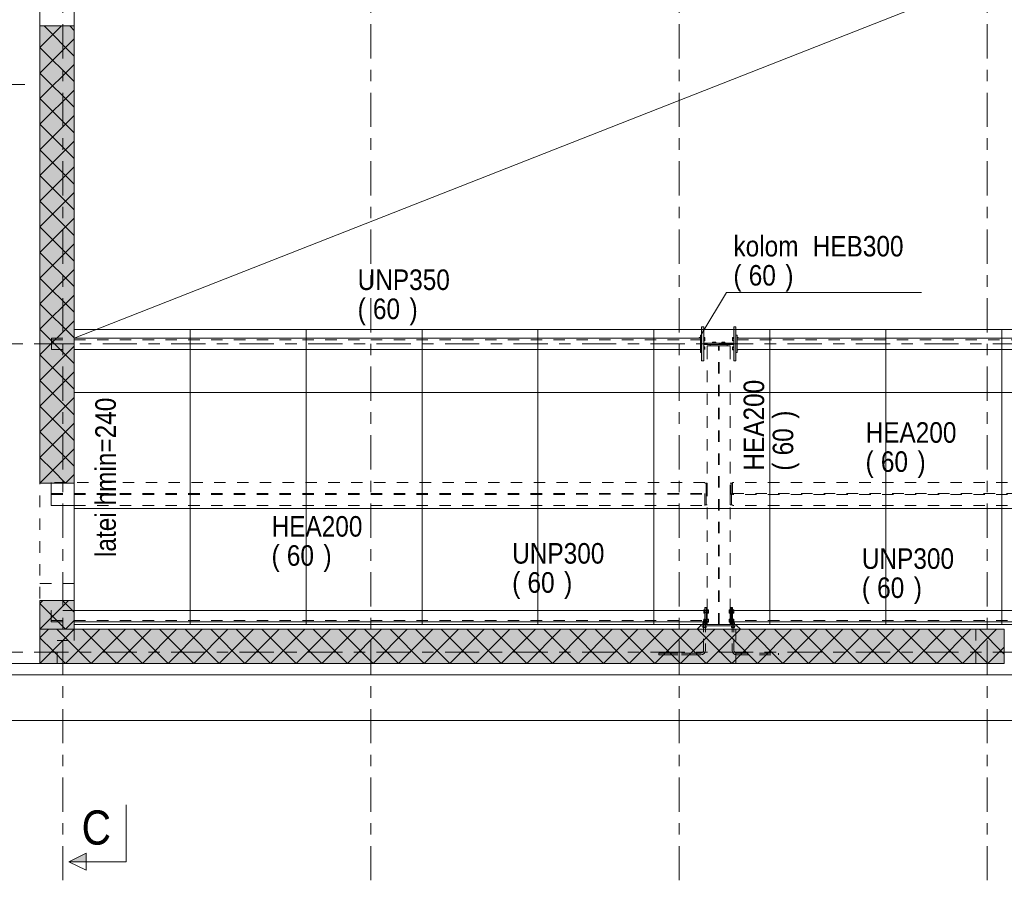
# Model space of a CAD drawing. Header units: millimetres. Extents: x -914 to -73, y -1403 to -809.
# Tile 44 of 79: x -774 to -688, y -1103 to -1028. Entities that reach past the tile are written whole.
import ezdxf

# ---------------------------------------------------------------- set-up
doc = ezdxf.new("R2010")
doc.units = ezdxf.units.MM
for name, pattern in [('XKITLINE00', [0]), ('XKITLINE01', [4, 1, -1, 1, -1]), ('XKITLINE02', [4, 2, -2]), ('XKITLINE03', [6, 3, -1, 1, -1])]:
    doc.linetypes.add(name, pattern=pattern)
for name, color, linetype, lineweight in [('Bout', 3, 'Continuous', 0), ('Grafisch object', 3, 'Continuous', 0), ('Onderbreken', 7, 'Continuous', 0), ('Onderdeel', 2, 'Continuous', 0), ('Onderdeel label', 2, 'Continuous', 0), ('Stramien', 4, 'Continuous', 0), ('Tekst', 7, 'Continuous', 0)]:
    doc.layers.add(name, color=color, linetype=linetype, lineweight=lineweight)
doc.styles.add('ARIAL', font='arial.ttf')

msp = doc.modelspace()

# ---------------------------------------------------------------- hatches: boundary and pattern name
at = {"layer": 'Onderbreken'}
msp.add_hatch(color=256, dxfattribs=at).paths.add_polyline_path([(-768.271, -1101.39), (-769.771, -1101.39), (-768.271, -1100.64)], flags=17)
at = {"layer": 'Onderdeel'}
for points in [[(-769.314, -1068.214), (-772.314, -1068.214), (-772.314, -1028.168), (-769.314, -1028.168)], [(-714.147, -1057.514), (-714.337, -1057.514), (-714.337, -1054.514), (-714.147, -1054.514), (-714.147, -1055.959), (-711.527, -1055.959), (-711.527, -1054.514), (-711.337, -1054.514), (-711.337, -1057.514), (-711.527, -1057.514), (-711.527, -1056.069), (-714.147, -1056.069)], [(-769.314, -1081.014), (-772.314, -1081.014), (-772.314, -1078.514), (-769.314, -1078.514)], [(-687.814, -1084.014), (-772.314, -1084.014), (-772.314, -1081.014), (-687.814, -1081.014)]]:
    msp.add_hatch(color=256, dxfattribs=at).paths.add_polyline_path(points, flags=17)

# ---------------------------------------------------------------- linework, layer by layer
at = {"layer": 'Bout', "linetype": 'XKITLINE00', "lineweight": 0}
for p, q in [((-714.547, -1055.514), (-714.547, -1055.475)), ((-714.547, -1055.475), (-714.447, -1055.475)), ((-714.347, -1055.534), (-714.337, -1055.534)), ((-714.347, -1055.694), (-714.337, -1055.694)), ((-714.147, -1055.475), (-714.047, -1055.475)), ((-714.147, -1055.544), (-714.047, -1055.544)), ((-714.147, -1055.683), (-714.047, -1055.683)), ((-714.147, -1055.752), (-714.047, -1055.752)), ((-714.047, -1055.475), (-714.047, -1055.752)), ((-713.376, -1055.959), (-713.376, -1055.859)), ((-713.376, -1055.859), (-713.099, -1055.859)), ((-713.307, -1055.959), (-713.307, -1055.859)), ((-713.168, -1055.959), (-713.168, -1055.859)), ((-713.099, -1055.959), (-713.099, -1055.859)), ((-712.576, -1055.959), (-712.576, -1055.859)), ((-712.576, -1055.859), (-712.299, -1055.859)), ((-712.507, -1055.959), (-712.507, -1055.859)), ((-712.368, -1055.959), (-712.368, -1055.859)), ((-712.299, -1055.959), (-712.299, -1055.859)), ((-711.627, -1055.475), (-711.527, -1055.475)), ((-711.627, -1055.752), (-711.627, -1055.475)), ((-711.627, -1055.544), (-711.527, -1055.544)), ((-711.627, -1055.683), (-711.527, -1055.683)), ((-711.527, -1055.752), (-711.627, -1055.752)), ((-711.337, -1055.534), (-711.327, -1055.534)), ((-711.337, -1055.694), (-711.327, -1055.694)), ((-711.127, -1055.475), (-711.227, -1055.475)), ((-711.127, -1055.514), (-711.127, -1055.475)), ((-714.347, -1056.334), (-714.337, -1056.334)), ((-714.347, -1056.494), (-714.337, -1056.494)), ((-714.147, -1056.275), (-714.047, -1056.275)), ((-714.147, -1056.344), (-714.047, -1056.344)), ((-714.147, -1056.483), (-714.047, -1056.483)), ((-714.047, -1056.275), (-714.047, -1056.514)), ((-713.317, -1056.079), (-713.317, -1056.069)), ((-713.157, -1056.079), (-713.157, -1056.069)), ((-712.517, -1056.079), (-712.517, -1056.069)), ((-712.357, -1056.079), (-712.357, -1056.069)), ((-711.627, -1056.275), (-711.527, -1056.275)), ((-711.627, -1056.552), (-711.627, -1056.275)), ((-711.627, -1056.344), (-711.527, -1056.344)), ((-711.627, -1056.483), (-711.527, -1056.483)), ((-711.527, -1056.552), (-711.627, -1056.552)), ((-711.337, -1056.334), (-711.327, -1056.334)), ((-711.337, -1056.494), (-711.327, -1056.494)), ((-711.127, -1056.552), (-711.227, -1056.552)), ((-711.127, -1056.514), (-711.127, -1056.552)), ((-713.947, -1079.384), (-713.937, -1079.384)), ((-713.947, -1079.544), (-713.937, -1079.544)), ((-711.737, -1079.384), (-711.727, -1079.384)), ((-711.737, -1079.544), (-711.727, -1079.544)), ((-711.527, -1079.364), (-711.527, -1079.364)), ((-713.947, -1080.184), (-713.937, -1080.184)), ((-713.947, -1080.344), (-713.937, -1080.344)), ((-711.737, -1080.184), (-711.727, -1080.184)), ((-711.737, -1080.344), (-711.727, -1080.344))]:
    msp.add_line(p, q, dxfattribs=at)
at = {"layer": 'Bout', "linetype": 'XKITLINE02', "lineweight": 0}
for p, q in [((-714.047, -1079.325), (-714.147, -1079.325)), ((-714.147, -1079.602), (-714.147, -1079.325)), ((-714.147, -1079.394), (-714.047, -1079.394)), ((-714.147, -1079.533), (-714.047, -1079.533)), ((-714.147, -1079.602), (-714.047, -1079.602)), ((-714.047, -1080.125), (-714.147, -1080.125)), ((-714.147, -1080.402), (-714.147, -1080.125)), ((-714.047, -1079.602), (-714.047, -1079.325)), ((-714.047, -1079.374), (-713.947, -1079.374)), ((-714.047, -1079.384), (-713.947, -1079.384)), ((-714.047, -1079.544), (-713.947, -1079.544)), ((-714.047, -1079.554), (-713.947, -1079.554)), ((-714.047, -1080.402), (-714.047, -1080.125)), ((-713.947, -1079.554), (-713.947, -1079.374)), ((-713.937, -1079.374), (-713.837, -1079.374)), ((-713.937, -1079.554), (-713.937, -1079.374)), ((-713.937, -1079.384), (-713.837, -1079.384)), ((-713.937, -1079.544), (-713.837, -1079.544)), ((-713.937, -1079.554), (-713.837, -1079.554)), ((-713.737, -1079.325), (-713.837, -1079.325)), ((-713.837, -1079.602), (-713.837, -1079.325)), ((-713.837, -1079.394), (-713.737, -1079.394)), ((-713.837, -1079.533), (-713.737, -1079.533)), ((-713.837, -1079.602), (-713.737, -1079.602)), ((-713.737, -1080.125), (-713.837, -1080.125)), ((-713.837, -1080.402), (-713.837, -1080.125)), ((-713.737, -1079.602), (-713.737, -1079.325)), ((-713.737, -1080.402), (-713.737, -1080.125)), ((-711.937, -1079.326), (-711.937, -1079.603)), ((-711.937, -1079.326), (-711.837, -1079.326)), ((-711.937, -1079.395), (-711.837, -1079.395)), ((-711.937, -1079.533), (-711.837, -1079.533)), ((-711.937, -1079.603), (-711.837, -1079.603)), ((-711.937, -1080.126), (-711.937, -1080.403)), ((-711.937, -1080.126), (-711.837, -1080.126)), ((-711.837, -1079.603), (-711.837, -1079.326)), ((-711.837, -1079.374), (-711.737, -1079.374)), ((-711.837, -1079.384), (-711.737, -1079.384)), ((-711.837, -1079.544), (-711.737, -1079.544)), ((-711.837, -1079.554), (-711.737, -1079.554)), ((-711.837, -1080.403), (-711.837, -1080.126)), ((-711.737, -1079.554), (-711.737, -1079.374)), ((-711.727, -1079.374), (-711.627, -1079.374)), ((-711.727, -1079.554), (-711.727, -1079.374)), ((-711.727, -1079.384), (-711.627, -1079.384)), ((-711.727, -1079.544), (-711.627, -1079.544)), ((-711.727, -1079.554), (-711.627, -1079.554)), ((-711.627, -1079.326), (-711.627, -1079.603)), ((-711.627, -1079.326), (-711.527, -1079.326)), ((-711.627, -1079.395), (-711.527, -1079.395)), ((-711.627, -1079.533), (-711.527, -1079.533)), ((-711.627, -1079.603), (-711.527, -1079.603)), ((-711.627, -1080.126), (-711.627, -1080.403)), ((-711.627, -1080.126), (-711.527, -1080.126)), ((-711.527, -1079.603), (-711.527, -1079.326)), ((-711.527, -1080.403), (-711.527, -1080.126)), ((-714.147, -1080.194), (-714.047, -1080.194)), ((-714.147, -1080.333), (-714.047, -1080.333)), ((-714.147, -1080.402), (-714.047, -1080.402)), ((-714.047, -1080.174), (-713.947, -1080.174)), ((-714.047, -1080.184), (-713.947, -1080.184)), ((-714.047, -1080.344), (-713.947, -1080.344)), ((-714.047, -1080.354), (-713.947, -1080.354)), ((-713.947, -1080.354), (-713.947, -1080.174)), ((-713.937, -1080.174), (-713.837, -1080.174)), ((-713.937, -1080.354), (-713.937, -1080.174)), ((-713.937, -1080.184), (-713.837, -1080.184)), ((-713.937, -1080.344), (-713.837, -1080.344)), ((-713.937, -1080.354), (-713.837, -1080.354)), ((-713.837, -1080.194), (-713.737, -1080.194)), ((-713.837, -1080.333), (-713.737, -1080.333)), ((-713.837, -1080.402), (-713.737, -1080.402)), ((-711.937, -1080.195), (-711.837, -1080.195)), ((-711.937, -1080.333), (-711.837, -1080.333)), ((-711.937, -1080.403), (-711.837, -1080.403)), ((-711.837, -1080.174), (-711.737, -1080.174)), ((-711.837, -1080.184), (-711.737, -1080.184)), ((-711.837, -1080.344), (-711.737, -1080.344)), ((-711.837, -1080.354), (-711.737, -1080.354)), ((-711.737, -1080.354), (-711.737, -1080.174)), ((-711.727, -1080.174), (-711.627, -1080.174)), ((-711.727, -1080.354), (-711.727, -1080.174)), ((-711.727, -1080.184), (-711.627, -1080.184)), ((-711.727, -1080.344), (-711.627, -1080.344)), ((-711.727, -1080.354), (-711.627, -1080.354)), ((-711.627, -1080.195), (-711.527, -1080.195)), ((-711.627, -1080.333), (-711.527, -1080.333)), ((-711.627, -1080.403), (-711.527, -1080.403))]:
    msp.add_line(p, q, dxfattribs=at)
at = {"layer": 'Grafisch object', "linetype": 'XKITLINE00', "lineweight": 0}
for p, q in [((-769.314, -1055.514), (-483.816, -943.316)), ((-611.794, -1054.76), (-769.314, -1054.76)), ((-769.314, -1054.76), (-769.314, -1080.614)), ((-759.154, -1080.614), (-759.154, -1054.76)), ((-748.994, -1080.614), (-748.994, -1054.76)), ((-738.834, -1080.614), (-738.834, -1054.76)), ((-728.674, -1080.614), (-728.674, -1054.76)), ((-718.514, -1080.614), (-718.514, -1054.76)), ((-708.354, -1080.614), (-708.354, -1054.76)), ((-698.194, -1080.614), (-698.194, -1054.76)), ((-688.034, -1080.614), (-688.034, -1054.76)), ((-769.314, -1060.294), (-669.314, -1060.294)), ((-769.314, -1070.454), (-669.314, -1070.454)), ((-769.314, -1080.614), (-611.794, -1080.614)), ((-769.314, -1080.614), (-669.314, -1080.614)), ((-759.154, -1080.614), (-759.154, -1080.614)), ((-748.994, -1080.614), (-748.994, -1080.614)), ((-738.834, -1080.614), (-738.834, -1080.614)), ((-728.674, -1080.614), (-728.674, -1080.614)), ((-718.514, -1080.614), (-718.514, -1080.614)), ((-708.354, -1080.614), (-708.354, -1080.614)), ((-698.194, -1080.614), (-698.194, -1080.614)), ((-688.034, -1080.614), (-688.034, -1080.614))]:
    msp.add_line(p, q, dxfattribs=at)
at = {"layer": 'Onderbreken', "linetype": 'XKITLINE00', "lineweight": 0}
for p, q in [((-764.771, -1101.39), (-764.771, -1096.39)), ((-769.771, -1101.39), (-768.271, -1100.64)), ((-768.271, -1100.64), (-768.271, -1102.14)), ((-768.271, -1102.14), (-769.771, -1101.39)), ((-764.771, -1101.39), (-769.771, -1101.39))]:
    msp.add_line(p, q, dxfattribs=at)
at = {"layer": 'Onderdeel', "linetype": 'XKITLINE01', "lineweight": 0}
for p, q in [((-772.314, -943.312), (-772.314, -1081.014)), ((-769.314, -1082.014), (-769.314, -943.312)), ((-769.314, -1081.014), (-769.314, -943.312)), ((-771.314, -1056.514), (-771.314, -1055.514)), ((-771.314, -1055.514), (-769.314, -1055.514)), ((-771.314, -1055.654), (-714.447, -1055.654)), ((-714.447, -1056.514), (-714.447, -1055.514)), ((-711.227, -1056.514), (-711.227, -1055.514)), ((-711.227, -1055.654), (-663.923, -1055.654)), ((-772.314, -1056.01), (-769.314, -1056.01)), ((-771.314, -1056.514), (-769.314, -1056.514)), ((-713.837, -1056.179), (-711.837, -1056.179)), ((-713.837, -1079.364), (-713.837, -1056.514)), ((-713.587, -1056.079), (-712.087, -1056.079)), ((-712.087, -1056.179), (-713.587, -1056.179)), ((-713.587, -1056.179), (-713.587, -1056.179)), ((-712.087, -1056.179), (-713.587, -1056.179)), ((-712.87, -1080.614), (-712.87, -1056.179)), ((-712.805, -1080.614), (-712.805, -1056.179)), ((-712.087, -1056.179), (-712.087, -1056.179)), ((-711.837, -1079.364), (-711.837, -1056.514)), ((-714.047, -1068.169), (-771.317, -1068.169)), ((-771.317, -1068.214), (-771.317, -1068.169)), ((-714.047, -1070.169), (-714.047, -1068.169)), ((-714.047, -1070.119), (-714.047, -1068.219)), ((-714.047, -1068.219), (-713.947, -1068.219)), ((-713.947, -1068.219), (-713.947, -1070.119)), ((-713.937, -1070.119), (-713.937, -1068.219)), ((-713.937, -1068.219), (-713.837, -1068.219)), ((-713.837, -1068.219), (-713.837, -1070.119)), ((-711.837, -1068.219), (-711.737, -1068.219)), ((-711.837, -1070.119), (-711.837, -1068.219)), ((-711.737, -1068.219), (-711.737, -1070.119)), ((-711.727, -1068.219), (-711.627, -1068.219)), ((-711.727, -1070.119), (-711.727, -1068.219)), ((-663.524, -1068.169), (-711.627, -1068.169)), ((-711.627, -1068.169), (-711.627, -1070.169)), ((-711.627, -1068.219), (-711.627, -1070.119)), ((-771.317, -1069.137), (-714.047, -1069.136)), ((-771.317, -1069.202), (-714.047, -1069.201)), ((-711.627, -1069.137), (-663.524, -1069.136)), ((-663.524, -1069.201), (-711.627, -1069.202)), ((-769.314, -1070.169), (-714.047, -1070.169)), ((-713.947, -1070.119), (-714.047, -1070.119)), ((-713.837, -1070.119), (-713.937, -1070.119)), ((-711.737, -1070.119), (-711.837, -1070.119)), ((-711.627, -1070.119), (-711.727, -1070.119)), ((-663.524, -1070.169), (-711.627, -1070.169)), ((-772.314, -1077.01), (-769.314, -1077.01)), ((-713.937, -1079.114), (-713.837, -1079.114)), ((-713.937, -1079.364), (-713.937, -1079.114)), ((-713.837, -1079.114), (-713.837, -1080.614)), ((-711.837, -1079.114), (-711.737, -1079.114)), ((-711.837, -1080.614), (-711.837, -1079.114)), ((-711.737, -1079.364), (-711.737, -1079.114)), ((-769.314, -1079.364), (-771.317, -1079.364)), ((-771.317, -1079.364), (-771.317, -1080.364)), ((-714.047, -1080.364), (-714.047, -1079.364)), ((-711.627, -1080.364), (-711.627, -1079.364)), ((-771.317, -1080.264), (-714.047, -1080.264)), ((-771.317, -1080.364), (-769.314, -1080.364)), ((-713.937, -1080.574), (-714.237, -1080.574)), ((-714.237, -1080.574), (-714.237, -1080.614)), ((-714.237, -1080.614), (-713.937, -1080.614)), ((-713.937, -1080.614), (-714.237, -1080.614)), ((-714.237, -1080.714), (-713.937, -1080.714)), ((-714.237, -1080.714), (-714.237, -1080.754)), ((-713.937, -1080.714), (-714.237, -1080.714)), ((-714.237, -1080.714), (-714.237, -1080.754)), ((-714.237, -1080.754), (-713.937, -1080.754)), ((-713.937, -1080.754), (-714.237, -1080.754)), ((-713.949, -1080.454), (-714.226, -1080.454)), ((-714.226, -1080.454), (-714.226, -1080.574)), ((-714.226, -1080.574), (-713.949, -1080.574)), ((-713.949, -1080.574), (-714.226, -1080.574)), ((-714.226, -1080.754), (-713.949, -1080.754)), ((-714.226, -1080.754), (-714.226, -1080.874)), ((-713.949, -1080.754), (-714.226, -1080.754)), ((-714.226, -1080.754), (-714.226, -1080.874)), ((-714.226, -1080.874), (-713.949, -1080.874)), ((-713.949, -1080.874), (-714.226, -1080.874)), ((-714.007, -1080.264), (-714.167, -1080.264)), ((-714.167, -1080.264), (-714.167, -1082.864)), ((-714.167, -1080.264), (-714.007, -1080.264)), ((-714.167, -1080.364), (-714.167, -1080.264)), ((-714.167, -1082.864), (-714.167, -1080.454)), ((-714.047, -1080.454), (-713.949, -1080.454)), ((-714.047, -1080.574), (-713.947, -1080.574)), ((-714.007, -1080.264), (-714.007, -1082.864)), ((-714.007, -1080.264), (-714.007, -1082.864)), ((-713.949, -1080.454), (-713.949, -1080.574)), ((-713.949, -1080.454), (-713.949, -1080.574)), ((-713.949, -1080.754), (-713.949, -1080.874)), ((-713.949, -1080.754), (-713.949, -1080.874)), ((-713.937, -1080.614), (-713.937, -1080.574)), ((-713.937, -1080.574), (-713.937, -1080.614)), ((-713.937, -1080.714), (-713.937, -1080.754)), ((-713.937, -1080.714), (-713.937, -1080.754)), ((-713.837, -1080.614), (-711.837, -1080.614)), ((-711.737, -1080.614), (-711.837, -1080.614)), ((-711.737, -1080.574), (-711.737, -1080.614)), ((-711.737, -1080.574), (-711.627, -1080.574)), ((-711.737, -1080.574), (-711.437, -1080.574)), ((-711.737, -1080.574), (-711.737, -1080.614)), ((-711.737, -1080.614), (-711.437, -1080.614)), ((-711.737, -1080.614), (-711.437, -1080.614)), ((-711.437, -1080.714), (-711.737, -1080.714)), ((-711.737, -1080.714), (-711.737, -1080.754)), ((-711.737, -1080.714), (-711.437, -1080.714)), ((-711.737, -1080.714), (-711.737, -1080.754)), ((-711.437, -1080.754), (-711.737, -1080.754)), ((-711.737, -1080.754), (-711.437, -1080.754)), ((-711.727, -1080.614), (-711.627, -1080.614)), ((-711.627, -1080.454), (-711.726, -1080.454)), ((-711.726, -1080.454), (-711.726, -1080.574)), ((-711.726, -1080.454), (-711.449, -1080.454)), ((-711.726, -1080.454), (-711.726, -1080.574)), ((-711.726, -1080.574), (-711.449, -1080.574)), ((-711.726, -1080.574), (-711.449, -1080.574)), ((-711.449, -1080.754), (-711.726, -1080.754)), ((-711.726, -1080.754), (-711.726, -1080.874)), ((-711.726, -1080.754), (-711.449, -1080.754)), ((-711.726, -1080.754), (-711.726, -1080.874)), ((-711.449, -1080.874), (-711.726, -1080.874)), ((-711.726, -1080.874), (-711.449, -1080.874)), ((-711.667, -1080.264), (-711.507, -1080.264)), ((-711.667, -1080.264), (-711.667, -1082.864)), ((-711.507, -1080.264), (-711.667, -1080.264)), ((-711.667, -1080.264), (-711.667, -1082.864)), ((-663.524, -1080.264), (-711.627, -1080.264)), ((-711.507, -1080.264), (-711.507, -1082.864)), ((-711.507, -1080.364), (-711.507, -1080.264)), ((-711.507, -1082.864), (-711.507, -1080.454)), ((-711.449, -1080.454), (-711.449, -1080.574)), ((-711.449, -1080.754), (-711.449, -1080.874)), ((-711.449, -1080.754), (-711.449, -1080.874)), ((-711.437, -1080.574), (-711.437, -1080.614)), ((-711.437, -1080.714), (-711.437, -1080.754)), ((-711.437, -1080.714), (-711.437, -1080.754)), ((-687.814, -1081.014), (-772.314, -1081.014)), ((-772.314, -1081.014), (-772.314, -1084.014)), ((-772.314, -1084.014), (-772.314, -1081.014)), ((-772.314, -1081.014), (-687.814, -1081.014)), ((-772.314, -1081.014), (-769.314, -1081.014)), ((-710.937, -1081.014), (-714.737, -1081.014)), ((-711.327, -1084.014), (-711.327, -1081.014)), ((-710.938, -1081.014), (-710.937, -1081.014)), ((-710.937, -1081.014), (-710.938, -1081.014)), ((-690.307, -1084.014), (-690.307, -1081.014)), ((-687.814, -1084.014), (-687.814, -1081.014)), ((-687.814, -1084.014), (-687.814, -1081.014)), ((-770.814, -1084.014), (-770.814, -1082.014)), ((-770.814, -1082.014), (-769.314, -1082.014)), ((-718.087, -1083.104), (-714.407, -1083.104)), ((-718.087, -1083.264), (-718.087, -1083.104)), ((-714.407, -1083.104), (-718.087, -1083.104)), ((-718.087, -1083.104), (-718.087, -1083.264)), ((-714.407, -1083.264), (-718.087, -1083.264)), ((-718.087, -1083.264), (-714.407, -1083.264)), ((-714.407, -1083.104), (-714.316, -1083.085)), ((-714.407, -1083.104), (-714.316, -1083.085)), ((-714.407, -1083.264), (-714.254, -1083.233)), ((-714.407, -1083.264), (-714.254, -1083.233)), ((-714.316, -1083.085), (-714.238, -1083.033)), ((-714.316, -1083.085), (-714.238, -1083.033)), ((-714.254, -1083.233), (-714.125, -1083.147)), ((-714.254, -1083.233), (-714.125, -1083.147)), ((-714.238, -1083.033), (-714.186, -1082.956)), ((-714.238, -1083.033), (-714.186, -1082.956)), ((-714.186, -1082.956), (-714.167, -1082.864)), ((-714.186, -1082.956), (-714.167, -1082.864)), ((-714.125, -1083.147), (-714.038, -1083.017)), ((-714.125, -1083.147), (-714.038, -1083.017)), ((-714.038, -1083.017), (-714.007, -1082.864)), ((-714.038, -1083.017), (-714.007, -1082.864)), ((-711.637, -1083.017), (-711.667, -1082.864)), ((-711.637, -1083.017), (-711.667, -1082.864)), ((-711.55, -1083.147), (-711.637, -1083.017)), ((-711.55, -1083.147), (-711.637, -1083.017)), ((-711.42, -1083.233), (-711.55, -1083.147)), ((-711.42, -1083.233), (-711.55, -1083.147)), ((-711.489, -1082.956), (-711.507, -1082.864)), ((-711.489, -1082.956), (-711.507, -1082.864)), ((-711.437, -1083.034), (-711.489, -1082.956)), ((-711.437, -1083.034), (-711.489, -1082.956)), ((-711.359, -1083.086), (-711.437, -1083.034)), ((-711.359, -1083.086), (-711.437, -1083.034)), ((-711.42, -1083.233), (-711.267, -1083.264)), ((-711.42, -1083.233), (-711.267, -1083.264)), ((-711.359, -1083.086), (-711.267, -1083.104)), ((-711.359, -1083.086), (-711.267, -1083.104)), ((-711.267, -1083.104), (-707.587, -1083.104)), ((-711.267, -1083.104), (-707.587, -1083.104)), ((-711.267, -1083.264), (-707.587, -1083.264)), ((-711.267, -1083.264), (-707.587, -1083.264)), ((-707.587, -1083.264), (-707.587, -1083.104)), ((-707.587, -1083.104), (-707.587, -1083.264)), ((-772.314, -1084.014), (-770.814, -1084.014)), ((-772.314, -1084.014), (-687.814, -1084.014)), ((-772.314, -1084.014), (-687.814, -1084.014))]:
    msp.add_line(p, q, dxfattribs=at)
at = {"layer": 'Onderdeel', "linetype": 'XKITLINE00', "lineweight": 0}
for p, q in [((-772.314, -1068.214), (-772.314, -943.313)), ((-769.314, -943.313), (-769.314, -1068.214)), ((-772.314, -1030.048), (-770.435, -1028.168)), ((-772.314, -1028.168), (-769.314, -1028.168)), ((-769.314, -1030.803), (-771.949, -1028.168)), ((-769.314, -1028.558), (-769.704, -1028.168)), ((-772.314, -1032.293), (-769.314, -1029.293)), ((-769.314, -1033.048), (-772.314, -1030.048)), ((-772.314, -1034.538), (-769.314, -1031.538)), ((-769.314, -1035.293), (-772.314, -1032.293)), ((-772.314, -1036.783), (-769.314, -1033.783)), ((-769.314, -1037.538), (-772.314, -1034.538)), ((-772.314, -1039.028), (-769.314, -1036.028)), ((-769.314, -1039.783), (-772.314, -1036.783)), ((-772.314, -1041.273), (-769.314, -1038.273)), ((-769.314, -1042.028), (-772.314, -1039.028)), ((-772.314, -1043.518), (-769.314, -1040.518)), ((-769.314, -1044.273), (-772.314, -1041.273)), ((-772.314, -1045.763), (-769.314, -1042.763)), ((-769.314, -1046.518), (-772.314, -1043.518)), ((-772.314, -1048.008), (-769.314, -1045.008)), ((-769.314, -1048.763), (-772.314, -1045.763)), ((-772.314, -1050.254), (-769.314, -1047.254)), ((-769.314, -1051.008), (-772.314, -1048.008)), ((-772.314, -1052.499), (-769.314, -1049.499)), ((-769.314, -1053.254), (-772.314, -1050.254)), ((-772.314, -1054.744), (-769.314, -1051.744)), ((-769.314, -1055.499), (-772.314, -1052.499)), ((-772.314, -1056.989), (-769.314, -1053.989)), ((-769.314, -1057.744), (-772.314, -1054.744)), ((-714.337, -1057.514), (-714.337, -1054.514)), ((-714.337, -1054.514), (-714.147, -1054.514)), ((-714.147, -1054.514), (-714.147, -1054.514)), ((-714.147, -1055.959), (-714.147, -1054.514)), ((-711.527, -1055.959), (-711.527, -1054.514)), ((-711.527, -1054.514), (-711.337, -1054.514)), ((-711.337, -1054.514), (-711.337, -1054.514)), ((-711.337, -1057.514), (-711.337, -1054.514)), ((-769.314, -1055.514), (-714.447, -1055.514)), ((-714.447, -1055.264), (-714.347, -1055.264)), ((-714.447, -1055.514), (-714.447, -1055.264)), ((-714.447, -1056.514), (-714.447, -1055.514)), ((-714.347, -1055.264), (-714.347, -1056.764)), ((-714.147, -1055.959), (-711.527, -1055.959)), ((-711.527, -1055.959), (-711.527, -1055.959)), ((-711.327, -1055.264), (-711.227, -1055.264)), ((-711.327, -1056.764), (-711.327, -1055.264)), ((-711.227, -1055.514), (-711.227, -1055.264)), ((-711.227, -1056.514), (-711.227, -1055.514)), ((-711.227, -1055.514), (-663.923, -1055.514)), ((-772.314, -1059.234), (-769.314, -1056.234)), ((-769.314, -1056.514), (-714.447, -1056.514)), ((-714.447, -1056.764), (-714.447, -1056.514)), ((-714.347, -1056.764), (-714.447, -1056.764)), ((-711.527, -1056.069), (-714.147, -1056.069)), ((-714.147, -1056.069), (-714.147, -1056.069)), ((-714.147, -1057.514), (-714.147, -1056.069)), ((-713.837, -1056.179), (-711.837, -1056.179)), ((-713.837, -1056.514), (-713.837, -1056.179)), ((-713.587, -1056.079), (-713.587, -1056.079)), ((-713.587, -1056.079), (-713.587, -1056.179)), ((-713.587, -1056.079), (-712.087, -1056.079)), ((-712.087, -1056.079), (-712.087, -1056.079)), ((-712.087, -1056.079), (-712.087, -1056.179)), ((-711.837, -1056.179), (-711.837, -1056.514)), ((-711.527, -1057.514), (-711.527, -1056.069)), ((-711.227, -1056.764), (-711.327, -1056.764)), ((-711.227, -1056.514), (-663.923, -1056.514)), ((-711.227, -1056.514), (-711.227, -1056.764)), ((-769.314, -1059.989), (-772.314, -1056.989)), ((-714.147, -1057.514), (-714.337, -1057.514)), ((-711.337, -1057.514), (-711.527, -1057.514)), ((-711.527, -1057.514), (-711.527, -1057.514)), ((-772.314, -1061.479), (-769.314, -1058.479)), ((-769.314, -1062.234), (-772.314, -1059.234)), ((-772.314, -1063.724), (-769.314, -1060.724)), ((-769.314, -1064.479), (-772.314, -1061.479)), ((-772.314, -1065.969), (-769.314, -1062.969)), ((-770.069, -1065.969), (-772.314, -1063.724)), ((-772.314, -1068.214), (-769.314, -1065.214)), ((-771.192, -1067.091), (-772.314, -1065.969)), ((-769.314, -1066.724), (-770.069, -1065.969)), ((-770.069, -1068.214), (-771.192, -1067.091)), ((-770.069, -1068.214), (-769.314, -1067.459)), ((-772.314, -1068.214), (-769.314, -1068.214)), ((-771.317, -1068.214), (-771.317, -1070.169)), ((-771.317, -1070.169), (-769.314, -1070.169)), ((-772.314, -1081.014), (-769.815, -1078.514)), ((-772.314, -1078.769), (-772.06, -1078.514)), ((-772.314, -1081.014), (-772.314, -1078.514)), ((-772.314, -1078.514), (-769.314, -1078.514)), ((-771.192, -1079.891), (-772.314, -1078.769)), ((-770.069, -1078.769), (-770.324, -1078.514)), ((-769.314, -1079.523), (-770.069, -1078.769)), ((-769.314, -1078.514), (-769.314, -1081.014)), ((-714.047, -1079.114), (-713.947, -1079.114)), ((-714.047, -1079.364), (-714.047, -1079.114)), ((-713.947, -1079.114), (-713.947, -1080.614)), ((-711.727, -1079.114), (-711.627, -1079.114)), ((-711.727, -1080.614), (-711.727, -1079.114)), ((-711.627, -1079.364), (-711.627, -1079.114)), ((-770.069, -1081.014), (-771.192, -1079.891)), ((-769.314, -1079.364), (-714.047, -1079.364)), ((-714.047, -1080.364), (-714.047, -1079.364)), ((-713.937, -1080.574), (-713.937, -1079.364)), ((-713.837, -1079.364), (-713.837, -1080.614)), ((-711.837, -1080.614), (-711.837, -1079.364)), ((-711.737, -1080.574), (-711.737, -1079.364)), ((-663.524, -1079.364), (-711.627, -1079.364)), ((-711.627, -1079.364), (-711.627, -1080.364)), ((-770.069, -1081.014), (-769.314, -1080.259)), ((-769.314, -1080.364), (-714.047, -1080.364)), ((-714.737, -1081.014), (-714.437, -1080.714)), ((-711.727, -1080.614), (-714.437, -1080.614)), ((-714.437, -1080.614), (-714.437, -1080.714)), ((-714.437, -1080.714), (-711.237, -1080.714)), ((-711.237, -1080.714), (-714.437, -1080.714)), ((-714.237, -1080.574), (-714.047, -1080.574)), ((-714.237, -1080.574), (-714.237, -1080.614)), ((-714.226, -1080.454), (-714.047, -1080.454)), ((-714.226, -1080.454), (-714.226, -1080.574)), ((-714.167, -1080.454), (-714.167, -1080.364)), ((-714.047, -1080.614), (-714.047, -1080.364)), ((-713.947, -1080.614), (-714.047, -1080.614)), ((-713.947, -1080.574), (-713.937, -1080.574)), ((-713.937, -1080.614), (-713.937, -1080.574)), ((-713.837, -1080.614), (-713.937, -1080.614)), ((-711.727, -1080.574), (-711.737, -1080.574)), ((-711.737, -1080.574), (-711.737, -1080.614)), ((-711.627, -1080.614), (-711.727, -1080.614)), ((-663.524, -1080.364), (-711.627, -1080.364)), ((-711.627, -1080.364), (-711.627, -1080.614)), ((-711.449, -1080.454), (-711.627, -1080.454)), ((-711.437, -1080.574), (-711.627, -1080.574)), ((-711.627, -1080.614), (-711.237, -1080.614)), ((-711.507, -1080.454), (-711.507, -1080.364)), ((-711.449, -1080.574), (-711.449, -1080.454)), ((-711.437, -1080.614), (-711.437, -1080.574)), ((-711.237, -1080.614), (-711.237, -1080.714)), ((-711.237, -1080.714), (-710.938, -1081.014)), ((-772.314, -1084.014), (-769.314, -1081.014)), ((-772.314, -1081.769), (-771.559, -1081.014)), ((-772.314, -1081.014), (-687.814, -1081.014)), ((-772.314, -1081.014), (-772.314, -1084.014)), ((-769.314, -1081.014), (-772.314, -1081.014)), ((-771.192, -1082.891), (-772.314, -1081.769)), ((-770.069, -1081.769), (-770.824, -1081.014)), ((-770.069, -1084.014), (-767.069, -1081.014)), ((-767.824, -1084.014), (-770.069, -1081.769)), ((-765.579, -1084.014), (-768.579, -1081.014)), ((-767.824, -1084.014), (-764.824, -1081.014)), ((-763.334, -1084.014), (-766.334, -1081.014)), ((-765.579, -1084.014), (-762.579, -1081.014)), ((-761.089, -1084.014), (-764.089, -1081.014)), ((-763.334, -1084.014), (-760.334, -1081.014)), ((-758.844, -1084.014), (-761.844, -1081.014)), ((-761.089, -1084.014), (-758.089, -1081.014)), ((-756.599, -1084.014), (-759.599, -1081.014)), ((-758.844, -1084.014), (-755.844, -1081.014)), ((-754.354, -1084.014), (-757.354, -1081.014)), ((-756.599, -1084.014), (-753.599, -1081.014)), ((-752.109, -1084.014), (-755.109, -1081.014)), ((-754.354, -1084.014), (-751.354, -1081.014)), ((-749.864, -1084.014), (-752.864, -1081.014)), ((-752.109, -1084.014), (-749.109, -1081.014)), ((-747.618, -1084.014), (-750.618, -1081.014)), ((-749.864, -1084.014), (-746.864, -1081.014)), ((-745.373, -1084.014), (-748.373, -1081.014)), ((-747.619, -1084.014), (-744.619, -1081.014)), ((-743.128, -1084.014), (-746.128, -1081.014)), ((-745.373, -1084.014), (-742.373, -1081.014)), ((-740.883, -1084.014), (-743.883, -1081.014)), ((-743.128, -1084.014), (-740.128, -1081.014)), ((-738.638, -1084.014), (-741.638, -1081.014)), ((-740.883, -1084.014), (-737.883, -1081.014)), ((-736.393, -1084.014), (-739.393, -1081.014)), ((-738.638, -1084.014), (-735.638, -1081.014)), ((-734.148, -1084.014), (-737.148, -1081.014)), ((-736.393, -1084.014), (-733.393, -1081.014)), ((-731.903, -1084.014), (-734.903, -1081.014)), ((-734.148, -1084.014), (-731.148, -1081.014)), ((-729.658, -1084.014), (-732.658, -1081.014)), ((-731.903, -1084.014), (-728.903, -1081.014)), ((-727.413, -1084.014), (-730.413, -1081.014)), ((-729.658, -1084.014), (-726.658, -1081.014)), ((-725.168, -1084.014), (-728.168, -1081.014)), ((-727.413, -1084.014), (-724.413, -1081.014)), ((-722.923, -1084.014), (-725.923, -1081.014)), ((-725.168, -1084.014), (-722.168, -1081.014)), ((-720.678, -1084.014), (-723.678, -1081.014)), ((-722.923, -1084.014), (-719.923, -1081.014)), ((-718.433, -1084.014), (-721.433, -1081.014)), ((-720.678, -1084.014), (-717.678, -1081.014)), ((-716.188, -1084.014), (-719.188, -1081.014)), ((-718.433, -1084.014), (-715.433, -1081.014)), ((-713.942, -1084.014), (-716.942, -1081.014)), ((-716.188, -1084.014), (-713.188, -1081.014)), ((-711.697, -1084.014), (-714.697, -1081.014)), ((-713.943, -1084.014), (-710.943, -1081.014)), ((-709.452, -1084.014), (-712.452, -1081.014)), ((-711.698, -1084.014), (-708.698, -1081.014)), ((-707.207, -1084.014), (-710.207, -1081.014)), ((-709.452, -1084.014), (-706.452, -1081.014)), ((-704.962, -1084.014), (-707.962, -1081.014)), ((-707.207, -1084.014), (-704.207, -1081.014)), ((-702.717, -1084.014), (-705.717, -1081.014)), ((-704.962, -1084.014), (-701.962, -1081.014)), ((-700.472, -1084.014), (-703.472, -1081.014)), ((-702.717, -1084.014), (-699.717, -1081.014)), ((-698.227, -1084.014), (-701.227, -1081.014)), ((-700.472, -1084.014), (-697.472, -1081.014)), ((-695.982, -1084.014), (-698.982, -1081.014)), ((-698.227, -1084.014), (-695.227, -1081.014)), ((-693.737, -1084.014), (-696.737, -1081.014)), ((-695.982, -1084.014), (-692.982, -1081.014)), ((-691.492, -1084.014), (-694.492, -1081.014)), ((-693.737, -1084.014), (-690.737, -1081.014)), ((-689.247, -1084.014), (-692.247, -1081.014)), ((-691.492, -1084.014), (-688.492, -1081.014)), ((-687.814, -1083.201), (-690.002, -1081.014)), ((-687.814, -1081.014), (-687.814, -1084.014)), ((-689.247, -1084.014), (-687.814, -1082.581)), ((-770.069, -1084.014), (-771.192, -1082.891)), ((-801.167, -1084.014), (-772.314, -1084.014)), ((-772.314, -1084.014), (-687.814, -1084.014)), ((-802.669, -1085.024), (-463.763, -1085.034)), ((-844.925, -1089.023), (-463.764, -1089.034))]:
    msp.add_line(p, q, dxfattribs=at)
at = {"layer": 'Onderdeel label', "linetype": 'XKITLINE00', "lineweight": 0}
for p, q in [((-796.229, -1033.293), (-773.65, -1033.293)), ((-714.332, -1055.116), (-712.148, -1051.512)), ((-712.148, -1051.512), (-695.064, -1051.512))]:
    msp.add_line(p, q, dxfattribs=at)
at = {"layer": 'Stramien', "linetype": 'XKITLINE03', "lineweight": 0}
for p, q in [((-770.315, -1103.014), (-770.315, -840.314)), ((-743.315, -1103.014), (-743.315, -840.314)), ((-716.315, -1103.014), (-716.315, -840.314)), ((-689.315, -1103.014), (-689.315, -840.314)), ((-880.815, -1056.014), (-445.815, -1056.014)), ((-880.815, -1083.014), (-445.815, -1083.014))]:
    msp.add_line(p, q, dxfattribs=at)

# ---------------------------------------------------------------- texts
at = {"layer": 'Onderbreken', "style": 'ARIAL', "width": 0.85}
msp.add_text('C', height=3, dxfattribs=at).set_placement((-768.66, -1099.89))
at = {"layer": 'Onderdeel label', "style": 'ARIAL', "width": 0.85}
for s, p in [('kolom', (-711.548, -1048.362)), ('HEB300', (-704.605, -1048.362)), ('(', (-711.548, -1050.912)), ('60', (-710.209, -1050.912)), (')', (-706.999, -1050.912)), ('UNP350', (-744.476, -1051.3)), ('(', (-744.476, -1053.85)), ('60', (-743.137, -1053.85)), (')', (-739.926, -1053.85)), ('HEA200', (-699.969, -1064.683)), ('(', (-699.969, -1067.233)), ('60', (-698.63, -1067.233)), (')', (-695.42, -1067.233)), ('HEA200', (-752.019, -1072.908)), ('(', (-752.019, -1075.458)), ('60', (-750.68, -1075.458)), (')', (-747.47, -1075.458)), ('UNP300', (-730.934, -1075.271)), ('UNP300', (-700.296, -1075.731)), ('(', (-730.934, -1077.821)), (')', (-726.385, -1077.821)), ('60', (-729.595, -1077.821)), ('(', (-700.296, -1078.281)), ('60', (-698.957, -1078.281)), (')', (-695.746, -1078.281))]:
    msp.add_text(s, height=1.8, dxfattribs=at).set_placement(p)
for s, p in [('HEA200', (-708.858, -1067.128)), (')', (-706.308, -1062.579)), ('60', (-706.308, -1065.789)), ('(', (-706.308, -1067.128))]:
    msp.add_text(s, height=1.8, rotation=90.00021, dxfattribs=at).set_placement(p)
at = {"layer": 'Tekst', "style": 'ARIAL', "width": 0.85}
msp.add_text('latei hmin=240', height=1.8, rotation=90.00021, dxfattribs=at).set_placement((-765.663, -1074.692))

doc.saveas('drawing.dxf')
